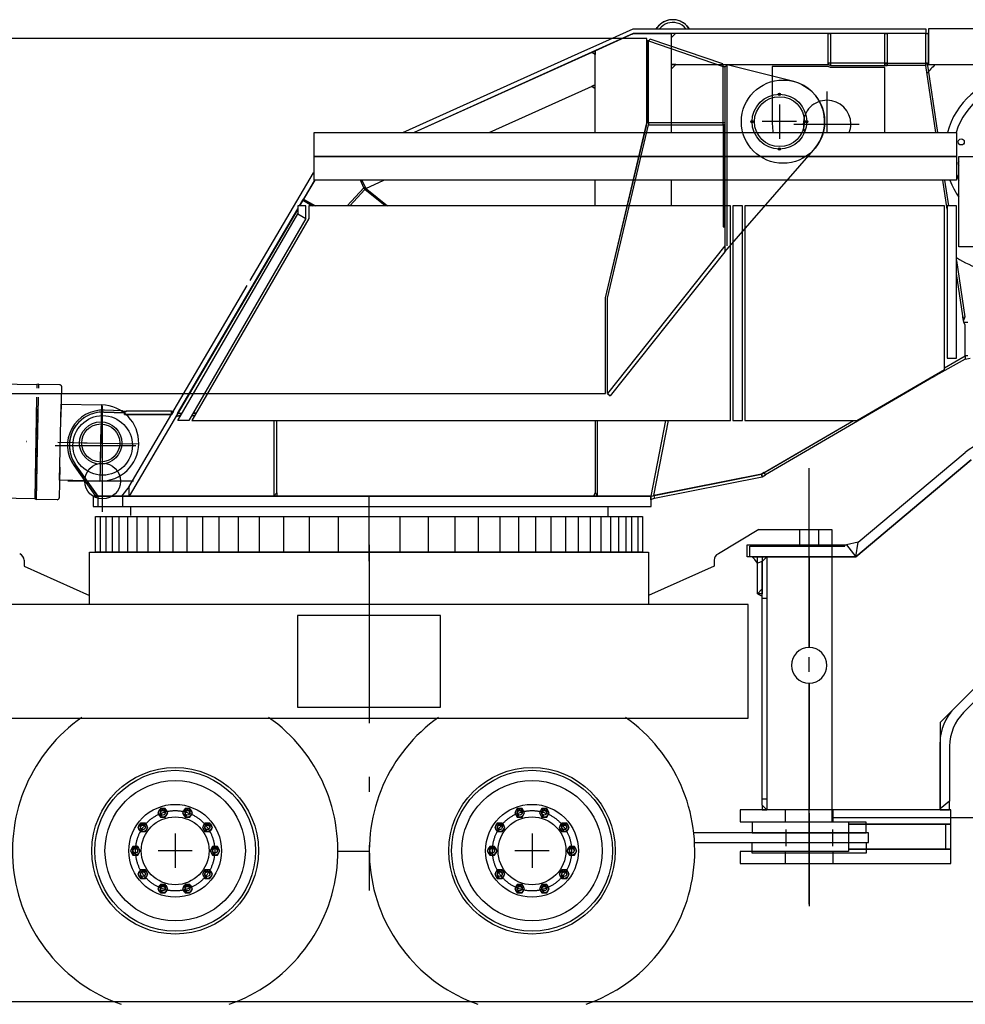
# Model space of a CAD drawing. Extents: x 3969 to 25339, y 5910 to 16664.
# Tile 4 of 5: x 17168 to 21142, y 5910 to 10046. Entities that reach past the tile are written whole.
import ezdxf

# ---------------------------------------------------------------- set-up
doc = ezdxf.new("R2010")
doc.units = 0
doc.header["$LTSCALE"] = 25
doc.header["$MEASUREMENT"] = 0
doc.linetypes.add('CENTER', pattern=[50.5, 30, -9, 2.5, -9])
doc.linetypes.add('HIDDEN', pattern=[12.6, 8.4, -4.2])
for name, color, linetype in [('1', 7, 'CONTINUOUS'), ('11', 251, 'CONTINUOUS'), ('129', 7, 'CONTINUOUS'), ('27', 7, 'CONTINUOUS')]:
    doc.layers.add(name, color=color, linetype=linetype)

# ---------------------------------------------------------------- blocks, each defined once
blk = doc.blocks.new('*G1111')
at = {"layer": '129', "color": 7, "linetype": 'CONTINUOUS'}
for p, q in [((17506.81606, 8196.032713), (17509.615706, 8340.005495)), ((17436.229492, 8269.418927), (17580.202274, 8266.619281))]:
    blk.add_line(p, q, dxfattribs=at)
blk = doc.blocks.new('*G2222')
at = {"layer": '129', "color": 7, "linetype": 'CONTINUOUS'}
for p, q in [((20361.185854, 9690.000793), (20361.185854, 9546.000793)), ((20433.185854, 9618.000793), (20289.185854, 9618.000793))]:
    blk.add_line(p, q, dxfattribs=at)
blk = doc.blocks.new('*G7777')
at = {"layer": '129', "color": 7, "linetype": 'CONTINUOUS'}
for p, q in [((19321.185243, 6627.00061), (19321.185243, 6483.00061)), ((19393.185243, 6555.00061), (19249.185243, 6555.00061))]:
    blk.add_line(p, q, dxfattribs=at)
blk = doc.blocks.new('*G10101010')
at = {"layer": '129', "color": 7, "linetype": 'CONTINUOUS'}
for p, q in [((17821.185243, 6627.00061), (17821.185243, 6483.00061)), ((17893.185243, 6555.00061), (17749.185243, 6555.00061))]:
    blk.add_line(p, q, dxfattribs=at)

msp = doc.modelspace()

# ---------------------------------------------------------------- linework, layer by layer
at = {"layer": '1', "color": 7, "linetype": 'CENTER'}
for p, q in [((17511.328676, 8427.991028), (17505.104921, 8108.051758)), ((12566.151674, 8364.131165), (17393.236635, 8270.254822))]:
    msp.add_line(p, q, dxfattribs=at)
at = {"layer": '1', "color": 7, "linetype": 'CONTINUOUS'}
for radius in [88.998756, 79.999237]:
    msp.add_circle((17508.215883, 8268.021851), radius, dxfattribs=at)
at = {"layer": '11', "color": 251, "linetype": 'CONTINUOUS'}
for p, q in [((19847.565859, 10013.819885), (19842.951601, 10007.66571)), ((19847.565859, 10013.819885), (19842.951601, 10007.66571)), ((19842.951601, 10007.66571), (19847.565859, 10013.819885)), ((19972.586611, 10020.118713), (19981.948793, 10007.71698)), ((19982.397402, 10007.71698), (19977.836244, 10013.797913)), ((19982.39557, 10007.71698), (19977.836244, 10013.797913)), ((19746.185854, 9987.992859), (18825.454653, 9571.937866)), ((19586.186464, 9915.215759), (19746.185854, 9988.000183)), ((19590.820863, 9937.995911), (19746.185854, 10007.9953)), ((19746.185854, 10007.9953), (20976.178529, 10007.9953)), ((19746.185854, 9988.000183), (19906.183412, 9988.000183)), ((20976.178529, 9987.992859), (19746.185854, 9987.992859)), ((19906.183412, 9988.000183), (19906.187074, 9970.184021)), ((19924.003236, 9988.000183), (19906.183412, 9988.000183)), ((19906.183412, 9988.000183), (19906.183412, 9571.937866)), ((19906.187074, 9970.184021), (19924.003236, 9988.000183)), ((19924.003236, 9988.000183), (19906.187074, 9970.184021)), ((19906.187074, 9970.184021), (19906.187074, 9863.993835)), ((20566.181581, 9988.000183), (19924.003236, 9988.000183)), ((20566.181581, 9857.997131), (20566.181581, 9988.000183)), ((20566.181581, 9864.00116), (20566.181581, 9988.000183)), ((20566.181581, 9988.000183), (20576.184633, 9988.000183)), ((20576.184633, 9988.000183), (20576.184633, 9864.00116)), ((20804.187563, 9864.00116), (20804.187563, 9988.000183)), ((20804.187563, 9988.000183), (20814.185121, 9988.000183)), ((20814.185121, 9988.000183), (20814.185121, 9864.00116)), ((20976.178529, 10007.9953), (20976.178529, 9987.992859)), ((20976.182192, 9863.993835), (20976.178529, 9987.992859)), ((20976.178529, 9987.992859), (20988.181093, 9987.992859)), ((22031.662538, 10007.997131), (20988.181093, 10007.997131)), ((20988.181093, 10007.997131), (20988.181093, 9992.998962)), ((20988.181093, 9869.999695), (20988.181093, 9992.998962)), ((20988.181093, 9992.998962), (20988.181093, 9857.997131)), ((20988.181093, 9987.992859), (20988.181093, 9863.993835)), ((19803.171938, 9966.99707), (6403.173158, 9966.956787)), ((19542.764833, 9916.343689), (19590.820863, 9937.995911)), ((19803.171938, 9612.905884), (19803.171938, 9966.99707)), ((19803.171938, 9956.999512), (19803.171938, 9612.905884)), ((19811.168153, 9956.999512), (19803.171938, 9956.999512)), ((19811.168153, 9612.905884), (19811.168153, 9956.999512)), ((19818.296449, 9965.070801), (19811.173647, 9956.999512)), ((19811.173647, 9956.999512), (20125.186708, 9849.457092)), ((20123.038881, 9860.834351), (19818.296449, 9965.070801)), ((18778.372743, 9571.937866), (19542.764833, 9916.343689)), ((19571.900575, 9909.246521), (18825.440004, 9571.937866)), ((19571.900575, 9909.246521), (19586.186464, 9915.215759)), ((19586.186464, 9899.607849), (19571.900575, 9909.246521)), ((19586.186464, 9899.607849), (19571.900575, 9909.246521)), ((19586.186464, 9915.215759), (19586.186464, 9899.607849)), ((19586.186464, 9571.934204), (19586.186464, 9915.215759)), ((19586.186464, 9773.036194), (19586.186464, 9899.607849)), ((19906.187074, 9857.997131), (19906.183412, 9838.53302)), ((19906.183412, 9838.53302), (19925.651186, 9857.997131)), ((19906.187074, 9863.993835), (19906.187074, 9857.997131)), ((19925.651186, 9857.997131), (19906.187074, 9857.997131)), ((19906.187074, 9857.997131), (20566.181581, 9857.997131)), ((20125.186708, 9849.457092), (20123.038881, 9860.834351)), ((20125.186708, 9612.905884), (20125.186708, 9849.457092)), ((20125.186708, 9849.457092), (20131.187074, 9849.457092)), ((20141.184633, 9856.346436), (20131.187074, 9846.806641)), ((20131.187074, 9849.457092), (20131.187074, 9612.905884)), ((20131.187074, 9846.806641), (20131.187074, 9071.656189)), ((20141.184633, 9095.804138), (20141.184633, 9856.346436)), ((20421.401918, 9787.059326), (20141.184633, 9856.346436)), ((20566.181581, 9850.002747), (20331.184023, 9850.002747)), ((20331.184023, 9850.002747), (20331.184023, 9607.626953)), ((20576.184633, 9864.00116), (20566.181581, 9864.00116)), ((20566.181581, 9864.00116), (20566.181581, 9857.9953)), ((20576.184633, 9864.00116), (20566.181581, 9864.00116)), ((20566.181581, 9857.9953), (20576.184633, 9853.996277)), ((20576.184633, 9846.001892), (20566.181581, 9850.002747)), ((20804.187563, 9864.00116), (20576.184633, 9864.00116)), ((20576.184633, 9864.00116), (20576.184633, 9853.996277)), ((20576.184633, 9853.996277), (20576.184633, 9864.00116)), ((20576.184633, 9853.996277), (20804.187563, 9853.996277)), ((20804.18207, 9846.001892), (20576.184633, 9846.001892)), ((20804.18207, 9571.937866), (20804.18207, 9846.001892)), ((20804.187563, 9853.996277), (20804.187563, 9864.00116)), ((20814.185121, 9864.00116), (20804.187563, 9864.00116)), ((20804.187563, 9864.00116), (20804.187563, 9853.996277)), ((20814.188783, 9864.00116), (20804.187563, 9864.00116)), ((20804.187563, 9853.996277), (20804.187563, 9864.00116)), ((20804.187563, 9864.00116), (20814.188783, 9864.00116)), ((20804.187563, 9853.996277), (20814.188783, 9853.996277)), ((20814.188783, 9853.996277), (20804.187563, 9853.996277)), ((20814.188783, 9853.996277), (20814.188783, 9864.00116)), ((20814.188783, 9864.00116), (20976.182192, 9864.00116)), ((20814.188783, 9853.996277), (20814.188783, 9864.00116)), ((20814.188783, 9864.00116), (20814.188783, 9853.996277)), ((20976.182192, 9853.996277), (20814.188783, 9853.996277)), ((20976.182192, 9864.00116), (20976.182192, 9853.996277)), ((20988.181093, 9863.993835), (20976.182192, 9863.993835)), ((20982.79413, 9863.993835), (21026.019838, 9571.937866)), ((20988.181093, 9857.997131), (22032.462709, 9857.997131)), ((19141.150453, 9571.937866), (19586.186464, 9773.036194)), ((19586.186464, 9773.036194), (19572.477358, 9766.847229)), ((19572.477358, 9766.847229), (19586.186464, 9757.820129)), ((19586.186464, 9757.820129), (19586.186464, 9773.036194)), ((20357.157533, 9730.036621), (20364.152162, 9737.025757)), ((20365.214174, 9735.966492), (20358.219545, 9728.974609)), ((19630.205019, 8877.84729), (19803.171938, 9612.905884)), ((19638.204897, 8875.999756), (19811.173647, 9604.907837)), ((19803.171938, 9612.905884), (19811.168153, 9612.905884)), ((19811.173647, 9612.905884), (19811.173647, 9604.907837)), ((20125.186708, 9612.905884), (19811.173647, 9612.905884)), ((19811.173647, 9604.907837), (20125.186708, 9604.907837)), ((20131.187074, 9612.905884), (20125.186708, 9612.905884)), ((20125.186708, 9604.907837), (20125.186708, 9612.905884)), ((20131.187074, 9604.907837), (20125.186708, 9604.907837)), ((20125.186708, 9604.907837), (20125.186708, 9176.144409)), ((20131.187074, 9176.144409), (20131.187074, 9604.907837)), ((20249.149111, 9613.97522), (20242.159975, 9620.967102)), ((20243.221986, 9622.026367), (20250.211122, 9615.034485)), ((20479.153383, 9622.026367), (20472.158754, 9615.034485)), ((20473.220766, 9613.97522), (20480.209902, 9620.967102)), ((18405.586488, 9471.936646), (18405.586488, 9571.937866)), ((18405.586488, 9571.937866), (21105.58832, 9571.937866)), ((21105.58832, 9571.937866), (21105.58832, 9371.935425)), ((20131.187074, 9071.656189), (20504.324892, 9498.817444)), ((20357.157533, 9505.964966), (20364.152162, 9498.97583)), ((20365.214174, 9500.035095), (20358.219545, 9507.026978)), ((18405.586488, 9371.935425), (18405.586488, 9471.936646)), ((18405.586488, 9471.936646), (21105.58832, 9471.936646)), ((21105.58832, 9471.936646), (18405.586488, 9471.936646)), ((21115.585878, 9091.937866), (21115.585878, 9471.936646)), ((21115.585878, 9471.936646), (23551.588075, 9471.936646)), ((18137.005556, 8951.237793), (18401.979311, 9402.347412)), ((18401.979311, 9402.347412), (18405.586488, 9403.971558)), ((18407.629945, 9372.437134), (18343.958681, 9263.996582)), ((21105.58832, 9371.935425), (18405.586488, 9371.935425)), ((18614.015444, 9340.448608), (18599.788149, 9371.935425)), ((18606.368959, 9371.935425), (18622.000673, 9337.344971)), ((18606.37079, 9371.935425), (18619.532411, 9342.810669)), ((18622.000673, 9337.344971), (18698.553407, 9371.935425)), ((19586.186464, 9263.994751), (19586.186464, 9371.935425)), ((19906.183412, 9371.935425), (19906.183412, 9263.994751)), ((21055.618837, 9371.935425), (21071.594789, 9263.996582)), ((18544.094789, 9263.994751), (18614.015444, 9340.457764)), ((18617.948549, 9332.904663), (18554.932802, 9263.994751)), ((18617.948549, 9332.904663), (18554.936464, 9263.994751)), ((18619.532411, 9342.810669), (18614.015444, 9340.448608)), ((18614.015444, 9340.457764), (18617.948549, 9332.904663)), ((18617.948549, 9332.904663), (18626.413515, 9333.818359)), ((18703.912904, 9263.994751), (18617.948549, 9332.904663)), ((18703.912904, 9263.994751), (18617.948549, 9332.904663)), ((18622.000673, 9337.344971), (18626.413515, 9333.818359)), ((18626.413515, 9333.818359), (18713.516786, 9263.994751)), ((18343.962343, 9263.996582), (18357.944277, 9287.805786)), ((18357.944277, 9287.805786), (18360.981996, 9292.98584)), ((18398.498476, 9263.994751), (18357.944277, 9287.805786)), ((18357.944277, 9287.805786), (18398.492983, 9263.994751)), ((18360.981996, 9292.98584), (18410.349062, 9263.996582)), ((18336.418398, 9251.155396), (17628.190248, 8044.993896)), ((17831.538027, 8391.312256), (18336.418398, 9251.148071)), ((17832.797792, 8361.936646), (18336.418398, 9231.052246)), ((18371.030824, 9263.996582), (18336.418398, 9263.996582)), ((18336.418398, 9263.996582), (18336.418398, 9231.052246)), ((18336.418398, 9231.052246), (18371.030824, 9210.994873)), ((18371.030824, 9210.994873), (18371.030824, 9263.996582)), ((20155.585878, 9263.994751), (18382.586611, 9263.994751)), ((18382.586611, 9263.994751), (18382.586611, 9210.994873)), ((20155.585878, 8361.936646), (20155.585878, 9263.994751)), ((20205.58832, 9263.996582), (20165.585268, 9263.996582)), ((20165.585268, 9263.996582), (20165.585268, 8361.934814)), ((20205.58832, 8361.934814), (20205.58832, 9263.996582)), ((21055.591371, 9263.996582), (20215.58954, 9263.996582)), ((20215.58954, 9263.996582), (20215.58954, 8361.934814)), ((21055.591371, 8576.997681), (21055.591371, 9263.996582)), ((21065.58893, 9263.996582), (21065.58893, 8623.997192)), ((21105.58832, 9263.996582), (21065.58893, 9263.996582)), ((21105.58832, 8623.997192), (21105.58832, 9263.996582)), ((18371.030824, 9210.994873), (17879.031923, 8361.936646)), ((18382.586611, 9210.994873), (17890.585878, 8361.936646)), ((20125.186708, 9176.144409), (20131.187074, 9176.144409)), ((20131.187074, 9095.804138), (19638.204897, 8476.000366)), ((20131.187074, 9071.656189), (19649.971254, 8466.643677)), ((23551.588075, 9091.937866), (21115.585878, 9091.937866)), ((21105.58832, 9034.316406), (21140.579775, 8797.905273)), ((17628.190248, 8084.996948), (18124.343813, 8929.678955)), ((19630.205019, 8476.000366), (19630.205019, 8877.84729)), ((19638.204897, 8476.000366), (19638.204897, 8875.999756)), ((21132.651308, 8796.799316), (21140.579775, 8797.905273)), ((21134.491518, 8782.974854), (21132.651308, 8796.799316)), ((21140.579775, 8797.905273), (21134.491518, 8782.974854)), ((21153.186586, 8773.997192), (21135.819032, 8773.997192)), ((21141.178529, 8620.239868), (21018.613222, 8551.236572)), ((21055.591371, 8584.279785), (21141.178529, 8633.991089)), ((21065.58893, 8623.997192), (21105.58832, 8623.997192)), ((21153.186586, 8633.998413), (21141.178529, 8633.998413)), ((21141.178529, 8633.998413), (21141.178529, 8620.239868)), ((21141.178529, 8633.991089), (21141.178529, 8620.239868)), ((21141.178529, 8620.239868), (21163.184145, 8623.997192)), ((12769.92975, 8600.213623), (17239.935243, 8513.282471)), ((20686.588075, 8361.934814), (21055.591371, 8576.997681)), ((21009.265688, 8545.81665), (20302.061098, 8135.001221)), ((21007.242372, 8548.81958), (21009.265688, 8545.81665)), ((21007.242372, 8548.81958), (21009.265688, 8545.81665)), ((21009.265688, 8545.81665), (21018.613222, 8551.236572)), ((21018.613222, 8551.236572), (21016.534975, 8554.234009)), ((21018.613222, 8551.236572), (21016.534975, 8554.232178)), ((17239.935243, 8513.282471), (17239.656923, 8498.932495)), ((17239.935243, 8513.282471), (17239.656923, 8498.932495)), ((17247.971742, 8515.125427), (17239.935243, 8513.282471)), ((17247.654054, 8498.776855), (17247.971742, 8515.125427)), ((17247.654054, 8498.776855), (17247.971742, 8515.125427)), ((17247.971742, 8515.125427), (17334.955995, 8513.433533)), ((17342.954042, 8505.280762), (17340.290773, 8376.304932)), ((6403.173158, 8476.000366), (19630.205019, 8476.000366)), ((17238.917177, 8460.939941), (17230.600527, 8033.372192)), ((17238.561037, 8031.217957), (17246.915224, 8460.784302)), ((19638.204897, 8476.000366), (19649.971254, 8466.643677)), ((17237.944887, 8410.948486), (17230.600527, 8033.372192)), ((17238.561037, 8031.217041), (17245.942934, 8410.792847)), ((17335.138185, 8111.357727), (17341.360109, 8431.297913)), ((17341.360109, 8431.297913), (17511.328676, 8427.991028)), ((17521.879213, 8397.825317), (17608.566835, 8394.408569)), ((17600.230043, 8402.745361), (17524.742983, 8405.717163)), ((17608.387392, 8394.468994), (17600.052431, 8402.800293)), ((17600.052431, 8402.800293), (17616.385439, 8402.470703)), ((17608.566835, 8394.408569), (17600.230043, 8402.745361)), ((17616.385439, 8402.470703), (17608.387392, 8394.468994)), ((17616.385439, 8402.470703), (17608.387392, 8394.468994)), ((17805.853822, 8402.472534), (17616.385439, 8402.470703)), ((17805.853822, 8387.474365), (17805.853822, 8402.472534)), ((17805.853822, 8402.472534), (17814.771059, 8402.472534)), ((17814.771059, 8402.472534), (17805.853822, 8387.474365)), ((17805.853822, 8387.468872), (17805.853822, 8402.472534)), ((17608.387392, 8394.468994), (17608.387392, 8387.468872)), ((17608.387392, 8387.468872), (17805.853822, 8387.468872)), ((17831.538027, 8391.312256), (17824.851015, 8379.932251)), ((17824.851015, 8379.932251), (17848.138368, 8388.410034)), ((17824.851015, 8379.932251), (17848.138368, 8388.410034)), ((17843.546083, 8380.481567), (17824.851015, 8379.932251)), ((17850.161684, 8391.898193), (17831.538027, 8391.312256)), ((17850.104921, 8391.801147), (17831.538027, 8391.312256)), ((17879.031923, 8361.936646), (17832.797792, 8361.936646)), ((17902.332094, 8382.20459), (17890.576723, 8381.862183)), ((17890.585878, 8361.936646), (20155.585878, 8361.936646)), ((17908.792055, 8393.352051), (17897.056825, 8393.042603)), ((17897.130068, 8393.170776), (17908.859804, 8393.4729)), ((18236.17914, 8361.936646), (18236.17914, 8045.004883)), ((18248.179872, 8059.312744), (18248.179872, 8361.936646)), ((19586.186464, 8361.936646), (19586.186464, 8058.85498)), ((19596.189516, 8045.032349), (19596.189516, 8361.936646)), ((19882.462099, 8361.936646), (19821.176698, 8045.032349)), ((19833.884218, 8047.557373), (19894.684389, 8361.936646)), ((20165.585268, 8361.934814), (20205.58832, 8361.934814)), ((20215.58954, 8361.934814), (20686.588075, 8361.934814)), ((20297.379091, 8143.83606), (20672.827699, 8361.934814)), ((17516.180971, 7979.226074), (17516.180971, 8230.228882)), ((20681.704653, 7790.08728), (21167.622621, 8197.821045)), ((21167.622621, 8197.821045), (20681.704653, 7790.08728)), ((20692.509706, 7851.37085), (21141.910951, 8228.463745)), ((17336.207521, 8166.345215), (17333.698976, 8037.368469)), ((17396.045473, 8171.732178), (17486.887758, 8044.935303)), ((17496.738832, 8044.935303), (17402.556703, 8176.401367)), ((17505.104921, 8108.051758), (17335.138185, 8111.357727)), ((17645.338075, 8108.001404), (17370.639589, 8108.001404)), ((20286.191347, 8137.381592), (19833.884218, 8047.557373)), ((19836.45685, 8035.831299), (20288.461855, 8125.598755)), ((20297.379091, 8143.83606), (20286.191347, 8137.381592)), ((20286.191347, 8137.381592), (20288.361147, 8125.580444)), ((20288.461855, 8125.598755), (20286.191347, 8137.381592)), ((20288.361147, 8125.580444), (20302.061098, 8135.001221)), ((20302.061098, 8135.001221), (20297.379091, 8143.83606)), ((20302.061098, 8135.001221), (20297.379091, 8143.83606)), ((17628.190248, 8084.996948), (17595.10309, 8044.99939)), ((17628.190248, 8044.993896), (17628.190248, 8084.996948)), ((17628.190248, 8044.993896), (17628.190248, 8084.996948)), ((17230.600527, 8033.372192), (17027.584169, 8037.319946)), ((17230.600527, 8033.372192), (17238.561037, 8031.217041)), ((17325.544374, 8029.526978), (17238.561037, 8031.217957)), ((19821.354311, 8044.971924), (17475.897768, 8044.938965)), ((17475.897768, 8044.938965), (17475.897768, 8001.936646)), ((17486.887758, 8044.935303), (17496.738832, 8044.935303)), ((17496.740663, 8044.938965), (17496.740663, 8001.936646)), ((17595.10309, 8044.99939), (17628.190248, 8044.993896)), ((17601.737001, 8001.936646), (17601.737001, 8044.938965)), ((18236.17914, 8045.004883), (18248.179872, 8059.312744)), ((18236.17914, 8045.004883), (18248.179872, 8059.312744)), ((18248.179872, 8045.012207), (18236.17914, 8045.004883)), ((18248.179872, 8059.312744), (18248.179872, 8045.012207)), ((19581.028383, 8045.032349), (19586.186464, 8058.85498)), ((19596.189516, 8045.032349), (19581.028383, 8045.032349)), ((19586.186464, 8058.85498), (19596.189516, 8045.032349)), ((19586.186464, 8058.85498), (19596.189516, 8045.032349)), ((19821.176698, 8045.032349), (19833.884218, 8047.557373)), ((19821.176698, 8045.032349), (19833.884218, 8047.557373)), ((19821.176698, 8029.558105), (19821.176698, 8045.032349)), ((19836.45685, 8035.831299), (19821.176698, 8029.558105)), ((19821.354311, 8001.936646), (19821.354311, 8030.149536)), ((19833.884218, 8047.557373), (19836.45685, 8035.831299)), ((19833.884218, 8047.557373), (19836.45685, 8035.831299)), ((17475.897768, 8001.936646), (19821.354311, 8001.936646)), ((17633.183534, 8001.932983), (17633.183534, 7963.934937)), ((19639.186342, 8001.936646), (19639.186342, 7959.934082)), ((17486.184633, 7810), (17486.184633, 7959.934082)), ((17486.184633, 7959.934082), (19786.185243, 7959.934082)), ((17506.591737, 7959.934082), (17506.591737, 7810)), ((17531.182802, 7810), (17531.182802, 7959.934082)), ((17556.180361, 7959.934082), (17556.180361, 7810)), ((17586.180361, 7810), (17586.180361, 7959.934082)), ((17621.180971, 7959.934082), (17621.180971, 7810)), ((17661.182192, 7810), (17661.182192, 7959.934082)), ((17706.180361, 7959.934082), (17706.180361, 7810)), ((17756.180971, 7810), (17756.180971, 7959.934082)), ((17811.182192, 7959.934082), (17811.182192, 7810)), ((17871.182192, 7810), (17871.182192, 7959.934082)), ((17936.17914, 7959.934082), (17936.17914, 7810)), ((18006.184023, 7810), (18006.184023, 7959.934082)), ((18086.17914, 7959.934082), (18086.17914, 7810)), ((18176.182802, 7810), (18176.182802, 7959.934082)), ((18276.182192, 7959.934082), (18276.182192, 7810)), ((18386.182802, 7810), (18386.182802, 7959.934082)), ((18506.182802, 7959.934082), (18506.182802, 7810)), ((18636.185854, 7810), (18636.185854, 7959.934082)), ((18766.187074, 7959.934082), (18766.187074, 7810)), ((18886.188905, 7810), (18886.188905, 7959.934082)), ((18996.189516, 7959.934082), (18996.189516, 7810)), ((19096.188905, 7810), (19096.188905, 7959.934082)), ((19186.190736, 7959.934082), (19186.190736, 7810)), ((19266.187685, 7810), (19266.187685, 7959.934082)), ((19336.190736, 7959.934082), (19336.190736, 7810)), ((19401.187685, 7810), (19401.187685, 7959.934082)), ((19461.187685, 7959.934082), (19461.187685, 7810)), ((19516.187074, 7810), (19516.187074, 7959.934082)), ((19566.191347, 7959.934082), (19566.191347, 7810)), ((19611.189516, 7810), (19611.189516, 7959.934082)), ((19651.188905, 7959.934082), (19651.188905, 7810)), ((19686.189516, 7810), (19686.189516, 7959.934082)), ((19716.189516, 7959.934082), (19716.189516, 7810)), ((19741.187074, 7810), (19741.187074, 7959.934082)), ((19765.778139, 7959.934082), (19765.778139, 7810)), ((19786.185243, 7959.934082), (19786.185243, 7810)), ((20274.111879, 7905.00061), (20104.764955, 7802.901917)), ((20274.111879, 7905.00061), (20581.185243, 7905.00061)), ((20581.185243, 7905.00061), (20581.185243, 6675.00061)), ((18636.185854, 7771.019592), (18636.185854, 7872.305298)), ((20236.185243, 7790.08728), (20236.185243, 7835.000305)), ((20236.185243, 7835.000305), (20636.184633, 7835.000305)), ((20581.185243, 7835.000305), (20288.458193, 7835.000305)), ((20636.184633, 7835.000305), (20636.184633, 7840.087891)), ((20636.184633, 7840.087891), (20643.677309, 7840.087891)), ((20692.509706, 7851.37085), (20643.677309, 7840.087891)), ((20643.677309, 7840.087891), (20681.704653, 7790.08728)), ((20643.677309, 7840.087891), (20681.704653, 7790.08728)), ((20681.704653, 7790.08728), (20692.509706, 7851.37085)), ((20681.704653, 7790.08728), (20692.509706, 7851.37085)), ((17461.185243, 7590.00061), (17461.185243, 7810)), ((17461.185243, 7810), (19811.184633, 7810)), ((19786.185243, 7810), (17486.184633, 7810)), ((18570.905092, 7810), (18710.17328, 7810)), ((19811.184633, 7810), (19811.184633, 7590.00061)), ((20681.704653, 7790.08728), (20236.185243, 7790.08728)), ((20246.116884, 7790.08728), (20308.392885, 7790.08728)), ((20257.866762, 7778.662415), (20246.116884, 7790.08728)), ((20268.695619, 7763.29071), (20257.866762, 7778.662415)), ((20268.695619, 7635.048218), (20268.695619, 7790.08728)), ((20268.695619, 7790.08728), (20288.69623, 7790.08728)), ((20308.392885, 7790.08728), (20288.69623, 7770.390625)), ((20288.69623, 7790.08728), (20288.69623, 7635.048218)), ((20288.69623, 7770.390625), (20308.392885, 7790.08728)), ((20308.392885, 7790.08728), (20454.804018, 7790.08728)), ((20308.392885, 7790.08728), (20308.392885, 6727.112427)), ((20454.804018, 7790.08728), (20486.184633, 7790.08728)), ((20486.184633, 7790.08728), (20486.184633, 7408.522949)), ((20486.184633, 7408.522949), (20486.184633, 7790.08728)), ((20486.184633, 7790.08728), (20681.704653, 7790.08728)), ((17185.800111, 7775.326233), (17185.800111, 7750.478821)), ((17185.800111, 7750.478821), (17461.185243, 7628.044434)), ((20086.571596, 7750.478821), (19811.184633, 7628.044434)), ((20086.571596, 7775.326233), (20086.571596, 7750.478821)), ((20288.69623, 7770.390625), (20268.695619, 7763.29071)), ((20288.69623, 6746.809998), (20288.69623, 7770.390625)), ((20288.69623, 7655.047913), (20268.695619, 7635.048218)), ((20288.69623, 7624.190979), (20288.69623, 7655.047913)), ((20268.695619, 7635.048218), (20288.69623, 7624.190979)), ((20288.69623, 7635.048218), (20268.695619, 7635.048218)), ((20229.229067, 7590.00061), (17000.801332, 7590.00061)), ((19811.184633, 7590.00061), (17461.185243, 7590.00061)), ((20229.229067, 7112.147522), (20229.229067, 7590.00061)), ((18335.794008, 7542.993774), (18335.794008, 7157.992554)), ((18935.794008, 7542.993774), (18335.794008, 7542.993774)), ((18935.794008, 7157.992554), (18935.794008, 7542.993774)), ((21375.835512, 7433.985596), (21036.469667, 7093.288574)), ((21094.772279, 7151.819153), (21375.835512, 7433.985596)), ((21404.174745, 7405.757141), (21134.923647, 7135.449524)), ((20486.184633, 7259.522705), (20486.184633, 6727.112427)), ((20486.184633, 6727.112427), (20486.184633, 7259.522705)), ((18335.794008, 7157.992554), (18935.794008, 7157.992554)), ((17000.801332, 7112.147522), (20229.229067, 7112.147522)), ((21036.469667, 7093.288574), (21036.469667, 6727.112427)), ((21036.469667, 6731.112366), (21036.469667, 7010.675049)), ((21076.622865, 6994.30542), (21076.622865, 6763.234558)), ((20308.392885, 6727.112427), (20288.69623, 6746.809998)), ((20288.69623, 6746.809998), (20288.69623, 6727.112427)), ((20308.392885, 6727.112427), (20288.69623, 6746.809998)), ((21076.622865, 6763.234558), (21036.469667, 6731.112366)), ((21076.622865, 6763.234558), (21036.469667, 6731.112366)), ((21076.622865, 6763.234558), (21036.469667, 6731.112366)), ((21076.622865, 6727.112427), (21076.622865, 6763.234558)), ((17759.031923, 6732.305298), (17748.638857, 6714.302368)), ((17748.638857, 6714.302368), (17759.031923, 6696.303101)), ((17779.818056, 6732.305298), (17759.031923, 6732.305298)), ((17790.203798, 6714.302368), (17779.818056, 6732.305298)), ((17779.818056, 6696.303101), (17790.203798, 6714.302368)), ((17862.559755, 6732.305298), (17852.159364, 6714.302368)), ((17852.159364, 6714.302368), (17862.552431, 6696.303101)), ((17883.331239, 6732.305298), (17862.559755, 6732.305298)), ((17893.73163, 6714.302368), (17883.331239, 6732.305298)), ((17883.338564, 6696.303101), (17893.73163, 6714.302368)), ((19259.031923, 6732.305298), (19248.638857, 6714.302368)), ((19248.638857, 6714.302368), (19259.031923, 6696.303101)), ((19279.818056, 6732.305298), (19259.031923, 6732.305298)), ((19290.203798, 6714.302368), (19279.818056, 6732.305298)), ((19279.818056, 6696.303101), (19290.203798, 6714.302368)), ((19362.559755, 6732.305298), (19352.159364, 6714.302368)), ((19352.159364, 6714.302368), (19362.552431, 6696.303101)), ((19383.331239, 6732.305298), (19362.559755, 6732.305298)), ((19393.73163, 6714.302368), (19383.331239, 6732.305298)), ((19383.338564, 6696.303101), (19393.73163, 6714.302368)), ((21081.185854, 6727.112427), (20196.19684, 6727.112427)), ((20196.19684, 6727.112427), (20196.19684, 6677.112732)), ((20288.69623, 6727.112427), (20308.392885, 6727.112427)), ((20486.184633, 6727.112427), (20308.392885, 6727.112427)), ((21036.469667, 6727.112427), (20486.184633, 6727.112427)), ((21036.469667, 6731.112366), (21036.469667, 6727.112427)), ((21036.469667, 6731.112366), (21036.469667, 6727.112427)), ((21036.469667, 6727.112427), (21076.622865, 6727.112427)), ((21081.185854, 6667.112427), (21081.185854, 6727.112427)), ((17675.286806, 6671.455688), (17664.890077, 6653.452759)), ((17696.065614, 6671.455688), (17675.286806, 6671.455688)), ((17706.458681, 6653.452759), (17696.065614, 6671.455688)), ((17759.031923, 6696.303101), (17779.818056, 6696.303101)), ((17862.552431, 6696.303101), (17883.338564, 6696.303101)), ((17946.304872, 6671.455688), (17935.911806, 6653.456421)), ((17967.080019, 6671.455688), (17946.304872, 6671.455688)), ((17977.473085, 6653.456421), (17967.080019, 6671.455688)), ((19175.286806, 6671.455688), (19164.890077, 6653.452759)), ((19196.065614, 6671.455688), (19175.286806, 6671.455688)), ((19206.458681, 6653.452759), (19196.065614, 6671.455688)), ((19259.031923, 6696.303101), (19279.818056, 6696.303101)), ((19362.552431, 6696.303101), (19383.338564, 6696.303101)), ((19446.304872, 6671.455688), (19435.911806, 6653.456421)), ((19467.080019, 6671.455688), (19446.304872, 6671.455688)), ((19477.473085, 6653.456421), (19467.080019, 6671.455688)), ((20196.19684, 6677.112732), (20651.184633, 6677.112732)), ((20246.184633, 6675.00061), (20246.184633, 6630.00061)), ((20726.184633, 6675.00061), (20246.184633, 6675.00061)), ((21266.609438, 6693.696594), (20581.185243, 6693.696594)), ((20651.184633, 6677.112732), (20651.184633, 6667.112427)), ((21081.185854, 6667.112427), (20651.184633, 6667.112427)), ((20651.184633, 6667.112427), (20651.184633, 6562.112427)), ((20651.184633, 6667.112427), (21081.185854, 6667.112427)), ((20726.184633, 6630.00061), (20726.184633, 6675.00061)), ((21081.185854, 6572.112732), (21081.185854, 6667.112427)), ((17664.890077, 6653.452759), (17675.279482, 6635.453491)), ((17675.279482, 6635.453491), (17696.072939, 6635.453491)), ((17696.072939, 6635.453491), (17706.458681, 6653.452759)), ((17935.911806, 6653.456421), (17946.297548, 6635.453491)), ((17946.297548, 6635.453491), (17967.087343, 6635.453491)), ((17967.087343, 6635.453491), (17977.473085, 6653.456421)), ((19164.890077, 6653.452759), (19175.279482, 6635.453491)), ((19175.279482, 6635.453491), (19196.072939, 6635.453491)), ((19196.072939, 6635.453491), (19206.458681, 6653.452759)), ((19435.911806, 6653.456421), (19446.297548, 6635.453491)), ((19446.297548, 6635.453491), (19467.087343, 6635.453491)), ((19467.087343, 6635.453491), (19477.473085, 6653.456421)), ((20736.185854, 6630.00061), (20001.072328, 6630.00061)), ((20246.184633, 6630.00061), (20726.184633, 6630.00061)), ((20736.185854, 6590.000305), (20736.185854, 6630.00061)), ((20004.300478, 6590.000305), (20084.275453, 6590.000305)), ((20084.275453, 6590.000305), (20736.185854, 6590.000305)), ((20246.184633, 6545.000305), (20246.184633, 6590.000305)), ((20246.184633, 6590.000305), (20726.184633, 6590.000305)), ((20726.184633, 6590.000305), (20726.184633, 6545.000305)), ((17643.294618, 6573.00354), (17632.901552, 6555.00061)), ((17632.901552, 6555.00061), (17643.290956, 6537.001343)), ((17643.290956, 6537.001343), (17664.080751, 6537.001343)), ((17664.073427, 6573.00354), (17643.294618, 6573.00354)), ((17674.466493, 6555.00061), (17664.073427, 6573.00354)), ((17664.080751, 6537.001343), (17674.466493, 6555.00061)), ((17978.293398, 6573.00354), (17967.893007, 6555.00061)), ((17967.893007, 6555.00061), (17978.286073, 6537.001343)), ((17978.286073, 6537.001343), (17999.07953, 6537.001343)), ((17999.072206, 6573.00354), (17978.293398, 6573.00354)), ((18009.465273, 6555.00061), (17999.072206, 6573.00354)), ((17999.07953, 6537.001343), (18009.465273, 6555.00061)), ((18636.185854, 6552.148743), (18505.19037, 6552.148743)), ((19143.294618, 6573.00354), (19132.901552, 6555.00061)), ((19132.901552, 6555.00061), (19143.290956, 6537.001343)), ((19143.290956, 6537.001343), (19164.080751, 6537.001343)), ((19164.073427, 6573.00354), (19143.294618, 6573.00354)), ((19174.466493, 6555.00061), (19164.073427, 6573.00354)), ((19164.080751, 6537.001343), (19174.466493, 6555.00061)), ((19478.293398, 6573.00354), (19467.893007, 6555.00061)), ((19467.893007, 6555.00061), (19478.286073, 6537.001343)), ((19478.286073, 6537.001343), (19499.07953, 6537.001343)), ((19499.072206, 6573.00354), (19478.293398, 6573.00354)), ((19509.465273, 6555.00061), (19499.072206, 6573.00354)), ((19499.07953, 6537.001343), (19509.465273, 6555.00061)), ((20651.184633, 6552.112122), (20196.19684, 6552.112122)), ((20196.19684, 6552.112122), (20196.19684, 6502.112427)), ((20726.184633, 6545.000305), (20246.184633, 6545.000305)), ((20651.184633, 6562.112427), (21081.185854, 6562.112427)), ((21081.185854, 6562.112427), (20651.184633, 6562.112427)), ((20651.184633, 6562.112427), (20651.184633, 6552.112122)), ((21081.185854, 6562.112427), (21081.185854, 6572.112732)), ((21081.185854, 6552.112122), (21081.185854, 6562.112427)), ((21081.185854, 6502.112427), (21081.185854, 6552.112122)), ((20196.19684, 6502.112427), (21081.185854, 6502.112427)), ((17675.286806, 6474.551392), (17664.890077, 6456.548462)), ((17664.890077, 6456.548462), (17675.279482, 6438.545532)), ((17696.065614, 6474.551392), (17675.286806, 6474.551392)), ((17706.458681, 6456.548462), (17696.065614, 6474.551392)), ((17696.072939, 6438.545532), (17706.458681, 6456.548462)), ((17946.304872, 6474.551392), (17935.911806, 6456.548462)), ((17935.911806, 6456.548462), (17946.297548, 6438.545532)), ((17967.080019, 6474.551392), (17946.304872, 6474.551392)), ((17977.473085, 6456.548462), (17967.080019, 6474.551392)), ((17967.087343, 6438.545532), (17977.473085, 6456.548462)), ((19175.286806, 6474.551392), (19164.890077, 6456.548462)), ((19164.890077, 6456.548462), (19175.279482, 6438.545532)), ((19196.065614, 6474.551392), (19175.286806, 6474.551392)), ((19206.458681, 6456.548462), (19196.065614, 6474.551392)), ((19196.072939, 6438.545532), (19206.458681, 6456.548462)), ((19446.304872, 6474.551392), (19435.911806, 6456.548462)), ((19435.911806, 6456.548462), (19446.297548, 6438.545532)), ((19467.080019, 6474.551392), (19446.304872, 6474.551392)), ((19477.473085, 6456.548462), (19467.080019, 6474.551392)), ((19467.087343, 6438.545532), (19477.473085, 6456.548462)), ((17675.279482, 6438.545532), (17696.072939, 6438.545532)), ((17759.031923, 6413.701782), (17748.638857, 6395.698853)), ((17779.818056, 6413.701782), (17759.031923, 6413.701782)), ((17790.203798, 6395.698853), (17779.818056, 6413.701782)), ((17862.559755, 6413.701782), (17852.159364, 6395.698853)), ((17883.331239, 6413.701782), (17862.559755, 6413.701782)), ((17893.73163, 6395.698853), (17883.331239, 6413.701782)), ((17946.297548, 6438.545532), (17967.087343, 6438.545532)), ((19175.279482, 6438.545532), (19196.072939, 6438.545532)), ((19259.031923, 6413.701782), (19248.638857, 6395.698853)), ((19279.818056, 6413.701782), (19259.031923, 6413.701782)), ((19290.203798, 6395.698853), (19279.818056, 6413.701782)), ((19362.559755, 6413.701782), (19352.159364, 6395.698853)), ((19383.331239, 6413.701782), (19362.559755, 6413.701782)), ((19393.73163, 6395.698853), (19383.331239, 6413.701782)), ((19446.297548, 6438.545532), (19467.087343, 6438.545532)), ((17748.638857, 6395.698853), (17759.031923, 6377.699585)), ((17759.031923, 6377.699585), (17779.818056, 6377.699585)), ((17779.818056, 6377.699585), (17790.203798, 6395.698853)), ((17852.159364, 6395.698853), (17862.552431, 6377.699585)), ((17862.552431, 6377.699585), (17883.338564, 6377.699585)), ((17883.338564, 6377.699585), (17893.73163, 6395.698853)), ((19248.638857, 6395.698853), (19259.031923, 6377.699585)), ((19259.031923, 6377.699585), (19279.818056, 6377.699585)), ((19279.818056, 6377.699585), (19290.203798, 6395.698853)), ((19352.159364, 6395.698853), (19362.552431, 6377.699585)), ((19362.552431, 6377.699585), (19383.338564, 6377.699585)), ((19383.338564, 6377.699585), (19393.73163, 6395.698853)), ((24923.379457, 5920), (7768.435457, 5920))]:
    msp.add_line(p, q, dxfattribs=at)
at = {"layer": '11', "color": 251, "linetype": 'CENTER'}
for p, q in [((20561.182802, 9571.937866), (20561.182802, 9744.288635)), ((20422.156313, 9608.002319), (20696.759584, 9608.002319)), ((21928.41852, 9487.996826), (21105.58832, 9487.996826)), ((17516.364076, 8118.931885), (17516.364076, 8423.978271)), ((17317.443788, 8257.932739), (17656.225527, 8257.932739)), ((17338.248232, 8271.324158), (17508.215883, 8268.019104)), ((17508.215883, 8268.019104), (17668.184145, 8264.908142)), ((20486.184633, 6454.56543), (20486.184633, 8162.52655)), ((18636.185854, 7810), (18636.182192, 8044.955444)), ((20486.184633, 6331.174316), (20486.184633, 7938.507996)), ((18636.185854, 7840.455017), (18636.185854, 6387.479248)), ((20226.185854, 7790.08728), (20226.185854, 7840.087891)), ((20226.185854, 7840.087891), (20636.184633, 7840.087891)), ((20236.185243, 7790.08728), (20226.185854, 7790.08728)), ((20486.184633, 6712.799988), (20486.184633, 6321.650085))]:
    msp.add_line(p, q, dxfattribs=at)
at = {"layer": '11', "color": 251, "linetype": 'HIDDEN'}
for p, q in [((19821.354311, 8030.149536), (19821.354311, 8044.971924)), ((20446.185243, 7835.000305), (20446.185243, 7905.00061)), ((20526.185854, 7835.000305), (20526.185854, 7905.00061)), ((20308.392885, 7615.048523), (20288.69623, 7615.048523)), ((20308.392885, 6772.112427), (20288.69623, 6772.112427)), ((20386.185243, 6677.112732), (20386.185243, 6727.112427)), ((20586.185854, 6727.112427), (20586.185854, 6677.112732)), ((21061.185243, 6562.112427), (21061.185243, 6667.112427)), ((20388.684633, 6645.00061), (20388.684633, 6575.000305)), ((20583.684633, 6645.00061), (20583.684633, 6575.000305)), ((20386.185243, 6502.112427), (20386.185243, 6552.112122)), ((20586.185854, 6552.112122), (20586.185854, 6502.112427))]:
    msp.add_line(p, q, dxfattribs=at)
at = {"layer": '11', "color": 251, "linetype": 'CONTINUOUS'}
for points in [[(17334.955995, 8513.433533), (17336.115068, 8513.326924), (17337.305917, 8513.035522), (17338.485273, 8512.545084), (17339.603729, 8511.855316), (17340.611468, 8510.982311), (17341.465014, 8509.958024), (17342.133248, 8508.826538), (17342.601034, 8507.63797), (17342.86961, 8506.441714), (17342.954042, 8505.280762)], [(17196.703127, 8274.077148), (17196.697975, 8274.136975), (17196.703912, 8274.195618), (17196.720326, 8274.251077), (17196.746257, 8274.301537), (17196.780438, 8274.345424), (17196.821358, 8274.381457), (17196.867318, 8274.408682), (17196.916506, 8274.426498), (17196.967063, 8274.434662), (17197.017153, 8274.433289)], [(17197.097719, 8275.003662), (17197.044971, 8274.968194), (17196.9978, 8274.926072), (17196.95703, 8274.878151), (17196.923356, 8274.825385), (17196.897336, 8274.76881), (17196.879376, 8274.709521), (17196.869729, 8274.648654), (17196.868488, 8274.587362), (17196.875588, 8274.526796), (17196.89081, 8274.468079)], [(17196.89081, 8274.468079), (17196.948021, 8274.501811), (17196.998928, 8274.543371), (17197.04249, 8274.591638), (17197.07786, 8274.645358), (17197.104399, 8274.703179), (17197.121686, 8274.763679), (17197.129525, 8274.825406), (17197.127944, 8274.886909), (17197.11719, 8274.946776), (17197.097719, 8275.003662)]]:
    msp.add_lwpolyline(points, dxfattribs=at)
for centre, radius in [((20376.187685, 9618.000793), 174.999557), ((20361.185854, 9618.000793), 115.001221), ((20361.185854, 9618.000793), 104.998169), ((20361.185854, 9733.000183), 5.001526), ((20246.182802, 9618.000793), 4.998779), ((20476.187074, 9618.000793), 4.998779), ((21125.13849, 9533.146973), 12.998473), ((20361.185854, 9503.001404), 5.001526), ((17516.364076, 8257.932739), 125.00061), ((17516.180971, 8108.001404), 74.999453), ((17821.185243, 6555.00061), 349.998779), ((17821.185243, 6555.00061), 337.998047), ((19321.185243, 6555.00061), 349.998779), ((19321.185243, 6555.00061), 337.998047), ((17821.185243, 6555.00061), 295.001221), ((19321.185243, 6555.00061), 295.001221), ((17821.185243, 6555.00061), 195.003662), ((19321.185243, 6555.00061), 195.003662), ((17769.424989, 6714.302368), 18.00293), ((17769.424989, 6714.302368), 9.602051), ((17872.945497, 6714.302368), 18.00293), ((17872.945497, 6714.302368), 9.602051), ((19269.424989, 6714.302368), 18.00293), ((19269.424989, 6714.302368), 9.602051), ((19372.945497, 6714.302368), 18.00293), ((19372.945497, 6714.302368), 9.602051), ((17685.67621, 6653.452759), 18.00293), ((17685.67621, 6653.452759), 9.605713), ((17821.185243, 6555.00061), 142.496338), ((17956.694277, 6653.456421), 17.999268), ((17956.694277, 6653.456421), 9.602051), ((19185.67621, 6653.452759), 18.00293), ((19185.67621, 6653.452759), 9.605713), ((19321.185243, 6555.00061), 142.496338), ((19456.694277, 6653.456421), 17.999268), ((19456.694277, 6653.456421), 9.602051), ((17653.687685, 6555.00061), 18.00293), ((17653.687685, 6555.00061), 9.602051), ((17988.686464, 6555.00061), 18.00293), ((17988.686464, 6555.00061), 9.602051), ((19153.687685, 6555.00061), 18.00293), ((19153.687685, 6555.00061), 9.602051), ((19488.686464, 6555.00061), 18.00293), ((19488.686464, 6555.00061), 9.602051), ((17685.67621, 6456.548462), 18.00293), ((17685.67621, 6456.548462), 9.598389), ((17956.694277, 6456.548462), 18.00293), ((17956.694277, 6456.548462), 9.598389), ((19185.67621, 6456.548462), 18.00293), ((19185.67621, 6456.548462), 9.598389), ((19456.694277, 6456.548462), 18.00293), ((19456.694277, 6456.548462), 9.598389), ((17769.424989, 6395.698853), 18.00293), ((17872.945497, 6395.698853), 18.00293), ((19269.424989, 6395.698853), 18.00293), ((19372.945497, 6395.698853), 18.00293), ((17769.424989, 6395.698853), 9.602051), ((17872.945497, 6395.698853), 9.602051), ((19269.424989, 6395.698853), 9.602051), ((19372.945497, 6395.698853), 9.602051)]:
    msp.add_circle(centre, radius, dxfattribs=at)
for centre, radius, start, end in [((19912.694643, 9964.965515), 81.418199, 42.642376, 143.126816), ((19912.692812, 9964.988403), 81.400461, 36.843773, 143.138779), ((19912.692812, 9964.988403), 81.400461, 36.843773, 143.138779), ((19912.705629, 9964.973755), 69.992305, 74.719902, 142.410416), ((19912.68915, 9964.952698), 70.016726, 37.642548, 74.710495), ((21381.400087, 9487.76062), 520.32101, 134.637344, 140.280167), ((21381.185854, 9487.996826), 324.993868, 97.998283, 165.029617), ((20376.187685, 9618.000793), 174.996613, -42.927673, 75.025757), ((21381.184023, 9487.999573), 289.997864, 90, 163.175384), ((20561.180971, 9608.001404), 100.003052, 90, -179.998428), ((20561.182802, 9608.000488), 100.004883, 0, 90), ((20560.118959, 9607.909851), 228.935111, -179.929199, -170.959793), ((20561.168153, 9608.000488), 99.988403, 180, -158.856567), ((20561.137026, 9608.019714), 100.050224, -21.14212, -0.011536), ((21125.107362, 9442.866821), 12.967806, 137.241974, -169.925613), ((21125.111025, 9442.84668), 12.968032, -170.01474, -137.242813), ((21380.347231, 9487.669067), 289.102523, -161.87558, -156.319733), ((21381.233461, 9488.027039), 325.051693, -159.074646, -144.809601), ((21381.21332, 9488.033447), 520.039204, -122.004517, -96.325348), ((17516.373232, 8257.936401), 148.017588, 86.760674, -144.379517), ((17516.364076, 8257.932739), 140.001251, 87.74456, -144.380035), ((17508.215883, 8268.021851), 160.00034, -91.111908, 88.887451), ((21296.17914, 8044.609375), 240.003662, 90, 129.999283), ((17325.700929, 8037.524109), 7.998664, -91.119263, -1.112579), ((17155.792787, 7775.317993), 30.007325, 0, 66.799217), ((20116.573427, 7775.32074), 30.002688, 113.175766, 179.987808), ((20486.184633, 7334.022827), 74.500122, 90, -90), ((20486.184633, 7334.022827), 74.500122, -90, 90), ((17821.207216, 6554.993286), 683.998419, 125.041298, -109.44458), ((17821.192568, 6555.003357), 683.999529, -70.561218, 54.95401), ((19321.207216, 6554.993286), 683.998419, 125.041298, -109.44458), ((19321.190736, 6555.002441), 683.999275, -70.561035, 54.953919), ((21236.468446, 7010.675049), 199.998655, 135.110687, 179.998856), ((21276.623476, 6994.30542), 200.001249, 135.11142, 179.99884), ((17769.424989, 6714.302368), 12.0029, -9.979858, -99.98291), ((17872.945497, 6714.302368), 12.0029, -9.979858, -99.98291), ((19269.424989, 6714.302368), 12.0029, -9.979858, -99.98291), ((19372.945497, 6714.302368), 12.0029, -9.979858, -99.98291), ((17685.67621, 6653.452759), 11.999293, -9.98291, -100.003174), ((17956.694277, 6653.456421), 11.995686, -9.985931, -100.017334), ((19185.67621, 6653.452759), 11.999293, -9.98291, -100.003174), ((19456.694277, 6653.456421), 11.995686, -9.985931, -100.017334), ((17653.687685, 6555.00061), 11.999293, -9.98291, -100.000122), ((17988.686464, 6555.00061), 11.995686, -9.985931, -100.017334), ((19153.687685, 6555.00061), 11.999293, -9.98291, -100.000122), ((19488.686464, 6555.00061), 11.995686, -9.985931, -100.017334), ((17685.67621, 6456.548462), 11.999928, -10.000153, -100.000122), ((17956.694277, 6456.548462), 11.996322, -10.003174, -100.017334), ((19185.67621, 6456.548462), 11.999928, -10.000153, -100.000122), ((19456.694277, 6456.548462), 11.996322, -10.003174, -100.017334), ((17769.424989, 6395.698853), 12.0029, -9.979858, -99.98291), ((17872.945497, 6395.698853), 12.0029, -9.979858, -99.98291), ((19269.424989, 6395.698853), 12.0029, -9.979858, -99.98291), ((19372.945497, 6395.698853), 12.0029, -9.979858, -99.98291)]:
    msp.add_arc(centre, radius, start, end, dxfattribs=at)
at = {"layer": '11', "color": 251, "linetype": 'CENTER'}
for centre, radius, start, end in [((17821.185243, 6555.00061), 167.499773, 107.998161, 143.998428), ((17821.185243, 6555.00061), 167.499773, 72.001839, 108.001823), ((17821.185243, 6555.00061), 167.499984, 36.001675, 72.000923), ((19321.185243, 6555.00061), 167.499773, 107.998161, 143.998428), ((19321.185243, 6555.00061), 167.499773, 72.001839, 108.001823), ((19321.185243, 6555.00061), 167.499984, 36.001675, 72.000923), ((17821.185243, 6555.00061), 167.497832, 143.999344, 179.999084), ((17821.185243, 6555.00061), 167.501221, 0, 36.000755), ((19321.185243, 6555.00061), 167.497832, 143.999344, 179.999084), ((19321.185243, 6555.00061), 167.501221, 0, 36.000755), ((17821.185243, 6555.00061), 167.497559, 180, -144.000259), ((17821.185243, 6555.00061), 167.497832, -36.000671, -0.000916), ((19321.185243, 6555.00061), 167.497559, 180, -144.000259), ((19321.185243, 6555.00061), 167.497832, -36.000671, -0.000916), ((17821.185243, 6555.00061), 167.497832, -143.999344, -107.999085), ((17821.185243, 6555.00061), 167.499773, -72.001831, -36.001556), ((19321.185243, 6555.00061), 167.497832, -143.999344, -107.999085), ((19321.185243, 6555.00061), 167.499773, -72.001831, -36.001556), ((17821.185243, 6555.00061), 167.499773, -107.998184, -71.9982), ((19321.185243, 6555.00061), 167.499773, -107.998184, -71.9982)]:
    msp.add_arc(centre, radius, start, end, dxfattribs=at)
at = {"layer": '129', "color": 7, "linetype": 'CONTINUOUS'}
for p, q in [((19630.205019, 8877.84729), (19803.391664, 9606.755371)), ((19630.205019, 8476.000366), (19630.205019, 8875.999756))]:
    msp.add_line(p, q, dxfattribs=at)
msp.add_lwpolyline([(19630.205019, 8875.999756), (19630.205019, 8876.185901), (19630.205019, 8876.372141), (19630.205019, 8876.558323), (19630.205019, 8876.744297), (19630.205019, 8876.92991), (19630.205019, 8877.11501), (19630.205019, 8877.299447), (19630.205019, 8877.483071), (19630.205019, 8877.665734), (19630.205019, 8877.84729)], dxfattribs=at)
at = {"layer": '27', "color": 7, "linetype": 'CONTINUOUS'}
for p, q in [((19733.798769, 9982.257996), (18825.773256, 9571.937866)), ((20976.367128, 9987.936096), (19760.156801, 9987.936096)), ((20976.367128, 9853.935852), (20976.367128, 9987.936096)), ((21018.049257, 9571.937866), (20976.367128, 9853.935852)), ((18406.064394, 9369.395752), (18344.178407, 9263.996582)), ((21065.58893, 9250.296631), (21047.607973, 9371.935425)), ((18336.418398, 9250.78186), (17829.459779, 8387.410278)), ((21135.998476, 8773.933105), (21105.58832, 8979.675903)), ((21141.367128, 8763.931885), (21135.998476, 8773.933105)), ((21141.367128, 8633.934326), (21141.367128, 8763.931885)), ((21055.591371, 8584.113159), (21141.367128, 8633.934326)), ((17608.566835, 8394.408569), (17521.879213, 8397.825317)), ((17608.566835, 8387.410278), (17608.566835, 8394.408569)), ((17806.036928, 8387.410278), (17608.566835, 8387.410278)), ((20286.365297, 8137.321167), (20673.074892, 8361.934814)), ((17402.556703, 8176.401367), (17496.738832, 8044.935303)), ((19821.354311, 8044.970093), (20286.365297, 8137.321167)), ((17496.738832, 8044.935303), (19821.354311, 8044.970093))]:
    msp.add_line(p, q, dxfattribs=at)
for centre, radius, start, end in [((19760.145815, 9923.967285), 63.968812, 90, 114.33252), ((18462.847231, 9335.945129), 65.903255, 146.898743, 149.496933), ((17516.365907, 8257.933655), 140.000264, 87.745338, -174.778229), ((17516.358583, 8257.928162), 139.991047, -174.782333, -144.382339)]:
    msp.add_arc(centre, radius, start, end, dxfattribs=at)

# ---------------------------------------------------------------- block references
at = {"layer": '129', "color": 7, "linetype": 'CONTINUOUS'}
for name in ['*G2222', '*G1111', '*G10101010', '*G7777']:
    msp.add_blockref(name, (0, 0), dxfattribs=at)

doc.saveas('drawing.dxf')
